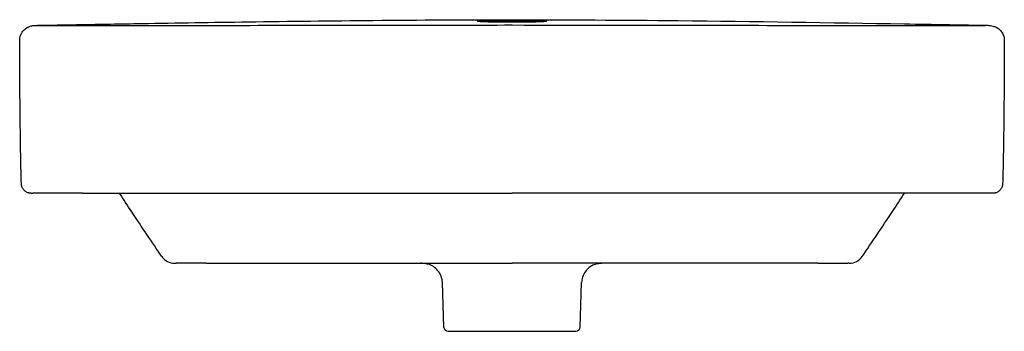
# Model space of a CAD drawing. Header units: millimetres. Extents: x -250 to 250, y -19 to 850.
# Tile 2 of 2: x -250 to 250, y 692 to 850. Entities that reach past the tile are written whole.
import ezdxf

# ---------------------------------------------------------------- set-up
doc = ezdxf.new("R2010")
doc.units = ezdxf.units.MM
doc.layers.add('GEB-KONTUR-A', color=5, linetype='CONTINUOUS')

msp = doc.modelspace()

# ---------------------------------------------------------------- linework, layer by layer
at = {"layer": 'GEB-KONTUR-A', "ltscale": 25}
for p, q in [((-241.97, 847.14), (-241.97, 847.14)), ((241.97, 847.14), (241.97, 847.14)), ((-250, 839.46), (-250, 839.46)), ((250, 839.46), (250, 839.46)), ((-244.15, 762), (-243.37, 762)), ((218.06, 762), (0, 762)), ((244.15, 762), (243.37, 762)), ((-171.28, 726.5), (-170.54, 726.5)), ((-155.34, 726.5), (-170.54, 726.5)), ((-155.34, 726.5), (0, 726.5)), ((-44.47, 726.37), (-44.47, 726.37)), ((155.34, 726.5), (0, 726.5)), ((44.47, 726.37), (44.47, 726.37)), ((155.34, 726.5), (170.54, 726.5)), ((171.28, 726.5), (170.54, 726.5)), ((-34.56, 693.93), (-35.36, 716.77)), ((34.56, 693.93), (35.36, 716.77)), ((-32.56, 692), (32.56, 692))]:
    msp.add_line(p, q, dxfattribs=at)
for centre, radius, start, end in [((-171.28, 734.5), 8, 214.352, 270), ((171.28, 734.5), 8, 270, 325.648), ((-32.56, 694), 2, 182, 270), ((32.56, 694), 2, 270, 358)]:
    msp.add_arc(centre, radius, start, end, dxfattribs=at)
for centre, major_axis, start_param, end_param in [((-241.85, 839.5), (-1.21, 7.4), 6.219629, 6.283185), ((241.85, 839.5), (1.21, 7.4), 0, 0.063556)]:
    msp.add_ellipse(centre, major_axis=major_axis, ratio=0.999973, start_param=start_param, end_param=end_param, dxfattribs=at)
for points, knots in [([(-250, 839.46), (-250, 840.88), (-249.57, 842.19), (-248.61, 843.94), (-248.11, 844.49), (-247.38, 845.19), (-247.11, 845.41), (-246.87, 845.58)], [0, 0, 0, 0, 0.764308, 0.764308, 1.477185, 1.477185, 2.052769, 2.052769, 2.052769, 2.052769]), ([(-246.87, 845.58), (-246.04, 846.18), (-245.79, 846.24), (-244.87, 846.65), (-244.34, 846.81), (-243.21, 847.05), (-242.62, 847.13), (-241.97, 847.14)], [0.03082, 0.03082, 0.03082, 0.03082, 3.535897, 3.535897, 9.394407, 9.394407, 14.896983, 14.896983, 14.896983, 14.896983]), ([(-241.97, 847.14), (-240.83, 847.16), (-239.51, 847.18), (-236.36, 847.24), (-234.48, 847.28), (-228.3, 847.39), (-223.88, 847.47), (-209.1, 847.73), (-198.57, 847.91), (-170.19, 848.38), (-152.14, 848.67), (-112.92, 849.23), (-91.71, 849.48), (-47.02, 849.88), (-23.51, 850), (0, 850)], [0, 0, 0, 0, 0.479339, 0.479339, 1.097, 1.097, 2.483755, 2.483755, 5.719342, 5.719342, 11.167867, 11.167867, 17.535177, 17.535177, 24.588887, 24.588887, 24.588887, 24.588887]), ([(-241.75, 847.01), (-241.75, 847.01), (-241.68, 847.01), (-241.42, 847.01), (-241.03, 847.01), (-240.7, 847.02), (-240.52, 847.02)], [0, 0, 0, 0, 0.0526316, 0.1052632, 0.1578947, 0.2041051, 0.2041051, 0.2041051, 0.2041051]), ([(-235.33, 847.02), (-234.21, 847.03), (-232.77, 847.03), (-229.5, 847.03), (-227.67, 847.03), (-223.49, 847.04), (-221.07, 847.04), (-215.28, 847.05), (-211.85, 847.05), (-201.12, 847.06), (-193.79, 847.07), (-164.51, 847.11), (-142.55, 847.14), (-80.39, 847.22), (-40.19, 847.28), (0, 847.33)], [0.006719, 0.006719, 0.006719, 0.006719, 0.655719, 0.655719, 1.290135, 1.290135, 2.035463, 2.035463, 3.062235, 3.062235, 5.259009, 5.259009, 11.847511, 11.847511, 23.906718, 23.906718, 23.906718, 23.906718]), ([(0, 848.69), (-1.16, 848.69), (-2.32, 848.69), (-4.71, 848.71), (-5.92, 848.72), (-9.03, 848.76), (-10.79, 848.8), (-13.95, 848.89), (-15.26, 848.95), (-17.04, 849.07), (-17.5, 849.13), (-17.5, 849.25), (-17.04, 849.31), (-15.26, 849.41), (-13.95, 849.46), (-10.79, 849.53), (-9.02, 849.56), (-5.91, 849.59), (-4.7, 849.59), (-2.32, 849.6), (-1.16, 849.61), (0, 849.61)], [0.000001, 0.000001, 0.000001, 0.000001, 0.348801, 0.348801, 0.729934, 0.729934, 1.367133, 1.367133, 2.061963, 2.061963, 2.756371, 2.756371, 3.450694, 3.450694, 4.145366, 4.145366, 4.783544, 4.783544, 5.164314, 5.164314, 5.512507, 5.512507, 5.512507, 5.512507]), ([(0, 850), (28.15, 850), (56.3, 849.83), (122.91, 849.14), (161.67, 848.54), (206.57, 847.77), (213.86, 847.65), (224.69, 847.45), (228.31, 847.39), (233.63, 847.29), (235.41, 847.26), (238.86, 847.2), (240.56, 847.17), (241.97, 847.14)], [0, 0, 0, 0, 8.446455, 8.446455, 20.006838, 20.006838, 22.259687, 22.259687, 23.399856, 23.399856, 23.979864, 23.979864, 24.575946, 24.575946, 24.575946, 24.575946]), ([(0, 849.61), (1.16, 849.61), (2.32, 849.6), (4.7, 849.59), (5.92, 849.59), (9.02, 849.56), (10.79, 849.53), (13.95, 849.46), (15.26, 849.41), (17.04, 849.31), (17.5, 849.25), (17.5, 849.13), (17.04, 849.07), (15.26, 848.95), (13.95, 848.89), (10.79, 848.8), (9.02, 848.76), (5.92, 848.72), (4.71, 848.71), (2.32, 848.69), (1.16, 848.69), (0, 848.69)], [-5.512498, -5.512498, -5.512498, -5.512498, -5.16422, -5.16422, -4.783339, -4.783339, -4.14511, -4.14511, -3.450438, -3.450438, -2.756124, -2.756124, -2.061707, -2.061707, -1.366877, -1.366877, -0.729729, -0.729729, -0.348711, -0.348711, -0.000001, -0.000001, -0.000001, -0.000001]), ([(0, 847.33), (33.34, 847.28), (66.67, 847.24), (122.57, 847.16), (145.14, 847.13), (179.01, 847.09), (190.31, 847.08), (207.29, 847.06), (213.04, 847.05), (221.68, 847.04), (224.71, 847.04), (228.86, 847.03), (230.21, 847.03), (232.95, 847.03), (234.28, 847.03), (235.33, 847.02)], [0.000001, 0.000001, 0.000001, 0.000001, 10.000005, 10.000005, 16.77045, 16.77045, 20.160289, 20.160289, 21.868031, 21.868031, 22.802581, 22.802581, 23.289691, 23.289691, 23.897704, 23.897704, 23.897704, 23.897704]), ([(241.75, 847.01), (241.75, 847.01), (241.68, 847.01), (241.42, 847.01), (241.03, 847.01), (240.7, 847.02), (240.52, 847.02)], [0, 0, 0, 0, 0.0526316, 0.1052632, 0.1578947, 0.2041051, 0.2041051, 0.2041051, 0.2041051]), ([(241.97, 847.14), (243.14, 847.12), (244.11, 846.91), (245.51, 846.38), (245.72, 846.41), (246.87, 845.58)], [0, 0, 0, 0, 10.000234, 10.000234, 14.865982, 14.865982, 14.865982, 14.865982]), ([(246.87, 845.58), (247.28, 845.29), (247.83, 844.87), (248.83, 843.55), (249.19, 842.96), (249.79, 841.43), (250, 840.47), (250, 839.46)], [0, 0, 0, 0, 0.992574, 0.992574, 1.51351, 1.51351, 2.053797, 2.053797, 2.053797, 2.053797]), ([(-249.15, 766.86), (-249.21, 768.99), (-249.27, 771.3), (-249.38, 776.28), (-249.44, 778.99), (-249.57, 786.36), (-249.64, 791.03), (-249.83, 805.85), (-249.91, 815.98), (-249.98, 830.61), (-249.99, 835.04), (-250, 839.46)], [0, 0, 0, 0, 0.706504, 0.706504, 1.514145, 1.514145, 2.919187, 2.919187, 6.001512, 6.001512, 7.33102, 7.33102, 7.33102, 7.33102]), ([(250, 839.46), (249.98, 826.41), (249.9, 813.45), (249.7, 795.05), (249.62, 789.55), (249.48, 781.18), (249.43, 778.32), (249.3, 772.53), (249.23, 769.55), (249.15, 766.86)], [0, 0, 0, 0, 3.918643, 3.918643, 5.58079, 5.58079, 6.43357, 6.43357, 7.327649, 7.327649, 7.327649, 7.327649]), ([(-244.15, 762), (-244.37, 762), (-244.59, 762.01), (-245.01, 762.07), (-245.22, 762.11), (-245.94, 762.3), (-246.44, 762.52), (-247.33, 763.1), (-247.73, 763.47), (-248.39, 764.3), (-248.66, 764.77), (-249.03, 765.78), (-249.14, 766.32), (-249.15, 766.86)], [0, 0, 0, 0, 0.0648696, 0.0648696, 0.1286698, 0.1286698, 0.2879879, 0.2879879, 0.4473098, 0.4473098, 0.606524, 0.606524, 0.7687374, 0.7687374, 0.7687374, 0.7687374]), ([(249.15, 766.86), (249.14, 766.32), (249.03, 765.78), (248.66, 764.77), (248.39, 764.3), (247.73, 763.47), (247.33, 763.1), (246.44, 762.52), (245.94, 762.3), (245.22, 762.11), (245.01, 762.07), (244.59, 762.01), (244.37, 762), (244.15, 762)], [0, 0, 0, 0, 0.1620784, 0.1620784, 0.3212975, 0.3212975, 0.4806193, 0.4806193, 0.6399373, 0.6399373, 0.7038017, 0.7038017, 0.7687389, 0.7687389, 0.7687389, 0.7687389]), ([(-218.06, 762), (-218.83, 762), (-220.35, 762), (-222.54, 762), (-224.65, 762), (-226.67, 762), (-228.6, 762), (-230.44, 762), (-232.18, 762), (-233.83, 762), (-235.36, 762), (-236.78, 762), (-238.08, 762), (-239.25, 762), (-240.29, 762), (-241.19, 762), (-241.95, 762), (-242.56, 762), (-243, 762), (-243.29, 762), (-243.36, 762), (-243.37, 762)], [0, 0, 0, 0, 0.0526316, 0.1052632, 0.1578947, 0.2105263, 0.2631579, 0.3157895, 0.3684211, 0.4210526, 0.4736842, 0.5263158, 0.5789474, 0.6315789, 0.6842105, 0.7368421, 0.7894737, 0.8421053, 0.8947368, 0.9473684, 0.9999998, 0.9999998, 0.9999998, 0.9999998]), ([(-218.06, 762), (-210.78, 762), (-203.58, 762), (-189.15, 762), (-181.93, 762), (-167.39, 762), (-160.07, 762), (-148.53, 762), (-144.21, 762), (-139.92, 762), (-133.41, 762), (-127, 762), (-114.38, 762), (-108.16, 762), (-95.92, 762), (-89.9, 762), (-78.19, 762), (-72.48, 762), (-66.84, 762), (-59.88, 762), (-53.02, 762), (-39.29, 762), (-32.42, 762), (-18.56, 762), (-11.58, 762), (-3.13, 762), (-1.56, 762), (0, 762)], [0, 0, 0, 0, 0.0900488, 0.0900488, 0.1818635, 0.1818635, 0.2766299, 0.2766299, 0.3327434, 0.3333333, 0.3333333, 0.4186509, 0.4186509, 0.5029801, 0.5029801, 0.5861478, 0.5861478, 0.6666667, 0.6666667, 0.6666667, 0.7660227, 0.7660227, 0.8683528, 0.8683528, 0.9755015, 0.9755015, 0.9999995, 0.9999995, 0.9999995, 0.9999995]), ([(-177.89, 729.99), (-180.33, 733.55), (-182.82, 737.23), (-185.36, 741.01), (-187.91, 744.79), (-190.5, 748.69), (-193.15, 752.69), (-195.16, 755.73), (-197.21, 758.83), (-199.28, 762)], [0, 0, 0, 0, 0.3333333, 0.3333333, 0.3333333, 0.6666667, 0.6666667, 0.6666667, 0.9201325, 0.9201325, 0.9201325, 0.9201325]), ([(177.89, 729.99), (180.33, 733.55), (182.82, 737.23), (185.36, 741.01), (187.91, 744.79), (190.5, 748.69), (193.15, 752.69), (195.16, 755.73), (197.21, 758.83), (199.28, 762)], [0, 0, 0, 0, 0.3333333, 0.3333333, 0.3333333, 0.6666667, 0.6666667, 0.6666667, 0.9201325, 0.9201325, 0.9201325, 0.9201325]), ([(243.37, 762), (243.36, 762), (243.29, 762), (243, 762), (242.56, 762), (241.95, 762), (241.19, 762), (240.29, 762), (239.25, 762), (238.08, 762), (236.78, 762), (235.36, 762), (233.83, 762), (232.18, 762), (230.44, 762), (228.6, 762), (226.67, 762), (224.65, 762), (222.54, 762), (220.35, 762), (218.83, 762), (218.06, 762)], [0.0000002, 0.0000002, 0.0000002, 0.0000002, 0.0526316, 0.1052632, 0.1578947, 0.2105263, 0.2631579, 0.3157895, 0.3684211, 0.4210526, 0.4736842, 0.5263158, 0.5789474, 0.6315789, 0.6842105, 0.7368421, 0.7894737, 0.8421053, 0.8947368, 0.9473684, 1, 1, 1, 1]), ([(-35.36, 716.77), (-35.39, 717.86), (-35.61, 718.94), (-36.37, 720.95), (-36.91, 721.89), (-38.25, 723.54), (-39.06, 724.26), (-40.37, 725.11), (-40.82, 725.35), (-41.69, 725.74), (-42.11, 725.89), (-42.78, 726.09), (-43.05, 726.15), (-43.59, 726.26), (-43.84, 726.3), (-44.17, 726.34), (-44.28, 726.35), (-44.4, 726.36), (-44.44, 726.37), (-44.47, 726.37)], [0, 0, 0, 0, 0.32478, 0.32478, 0.643686, 0.643686, 0.962399, 0.962399, 1.116623, 1.116623, 1.254614, 1.254614, 1.348529, 1.348529, 1.464415, 1.464415, 1.556265, 1.556265, 1.601664, 1.601664, 1.601664, 1.601664]), ([(44.47, 726.37), (44.4, 726.36), (44.3, 726.36), (44.06, 726.33), (43.93, 726.31), (43.57, 726.26), (43.31, 726.21), (42.77, 726.08), (42.5, 726.01), (41.83, 725.79), (41.43, 725.63), (40.42, 725.15), (39.82, 724.78), (38.51, 723.78), (37.82, 723.07), (36.64, 721.44), (36.15, 720.48), (35.55, 718.61), (35.39, 717.69), (35.36, 716.77)], [0, 0, 0, 0, 0.105231, 0.105231, 0.183179, 0.183179, 0.286249, 0.286249, 0.379562, 0.379562, 0.51161, 0.51161, 0.72203, 0.72203, 1.011967, 1.011967, 1.328108, 1.328108, 1.602609, 1.602609, 1.602609, 1.602609])]:
    msp.add_open_spline(points, degree=3, knots=knots, dxfattribs=at)
for points in [[(-240.52, 847.02), (-238.79, 847.02), (-237.06, 847.02), (-235.33, 847.02)], [(235.33, 847.02), (237.06, 847.02), (238.79, 847.02), (240.52, 847.02)], [(-249.15, 766.86), (-249.15, 766.86), (-249.15, 766.86), (-249.15, 766.86)], [(249.15, 766.86), (249.15, 766.86), (249.15, 766.86), (249.15, 766.86)], [(-44.47, 726.37), (-45.05, 726.41), (-45.64, 726.45), (-46.23, 726.5)], [(46.23, 726.5), (45.64, 726.45), (45.05, 726.41), (44.47, 726.37)]]:
    msp.add_open_spline(points, degree=3, dxfattribs=at)

doc.saveas('drawing.dxf')
